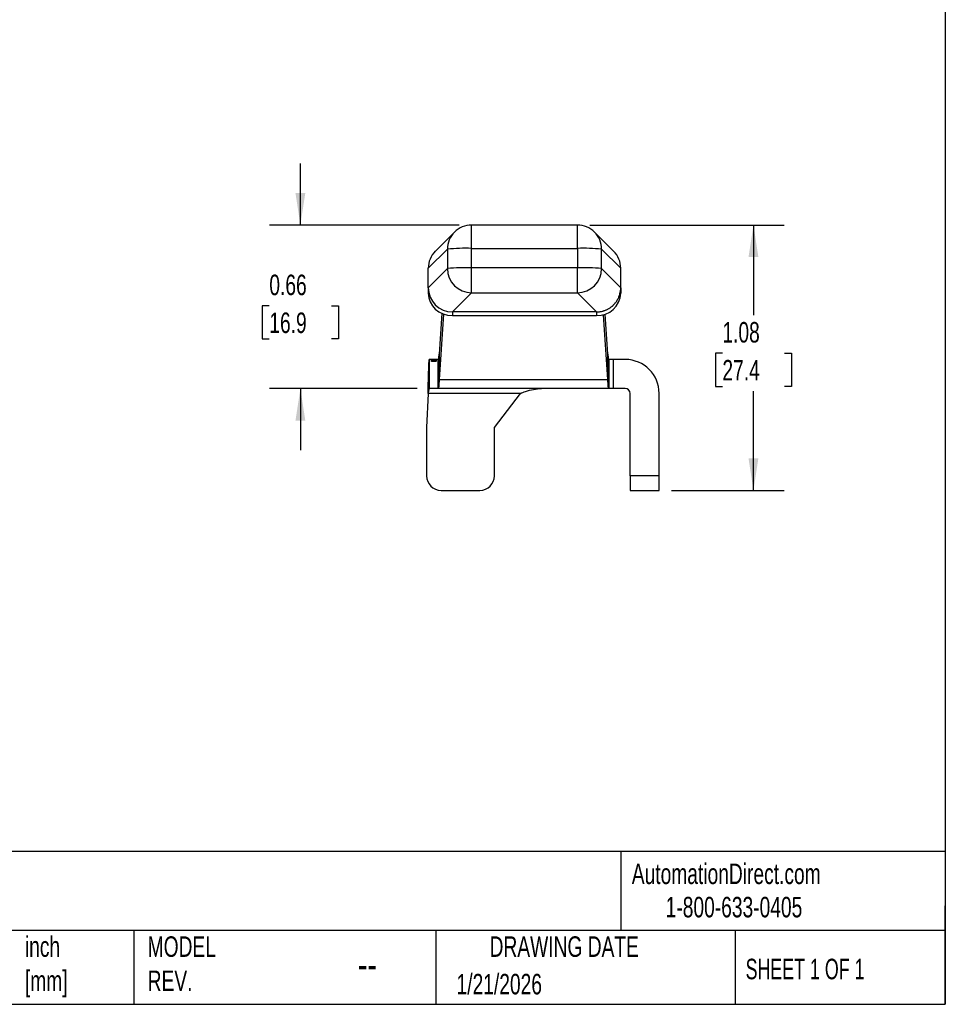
# Model space of a CAD drawing. Header units: inches. Extents: x 0.2 to 10.8, y 0.2 to 8.2.
# Tile 2 of 3: x 7 to 10.8, y 0.2 to 4.2. Entities that reach past the tile are written whole.
import ezdxf

# ---------------------------------------------------------------- set-up
doc = ezdxf.new("R2010")
doc.units = ezdxf.units.IN
doc.header["$MEASUREMENT"] = 0
doc.linetypes.add('SLD-Solid', pattern=[0])
doc.layers.add('DIMENSIONS', color=140, linetype='SLD-Solid', lineweight=25)
doc.layers.add('TEXT', color=140, linetype='SLD-Solid', lineweight=25)
doc.styles.add('SLDTEXTSTYLE0', font='TXT', dxfattribs={"width": 0.7})
doc.styles.add('SLDTEXTSTYLE1', font='TXT', dxfattribs={"width": 0.65})
doc.dimstyles.new('SLDDIMSTYLE0', dxfattribs={"dimtxt": 0.084961, "dimasz": 0.13, "dimexe": 0, "dimexo": 0.0625, "dimgap": 0.02124, "dimtad": 0, "dimtih": 1, "dimtoh": 1, "dimrnd": 1e-09, "dimdsep": 46, "dimtxsty": 'SLDTEXTSTYLE0', "dimsah": 1, "dimcen": 0.09, "dimadec": 0, "dimazin": 2, "dimtfac": 1, "dimtmove": 0, "dimatfit": 0, "dimfxl": 0, "dimfrac": 2, "dimtolj": 1, "dimtzin": 12, "dimarcsym": 0})
doc.dimstyles.new('SLDDIMSTYLE1', dxfattribs={"dimtxt": 0.084961, "dimasz": 0.13, "dimexe": 0, "dimexo": 0.0625, "dimgap": 0.02124, "dimtad": 0, "dimtih": 1, "dimtoh": 1, "dimrnd": 1e-09, "dimzin": 12, "dimdsep": 46, "dimtxsty": 'SLDTEXTSTYLE0', "dimsah": 1, "dimcen": 0.09, "dimadec": 0, "dimazin": 3, "dimtfac": 1, "dimtofl": 0, "dimtmove": 0, "dimatfit": 3, "dimfxl": 0, "dimfrac": 2, "dimtolj": 1, "dimtzin": 12, "dimarcsym": 0})

# ---------------------------------------------------------------- blocks, each defined once
blk = doc.blocks.new('_D_2')
at = {"layer": 'DIMENSIONS'}
for p, q in [((8.1297, 3.4159), (8.1297, 3.6659)), ((8.7753, 3.4159), (8.0047, 3.4159)), ((8.0035, 3.088), (7.975, 3.088)), ((7.975, 3.088), (7.975, 2.953)), ((8.256, 3.088), (8.2845, 3.088)), ((8.2845, 3.088), (8.2845, 2.953)), ((7.975, 2.953), (8.0035, 2.953)), ((8.2845, 2.953), (8.256, 2.953)), ((8.6035, 2.7515), (8.0047, 2.7515)), ((8.1297, 2.7515), (8.1297, 2.5015))]:
    blk.add_line(p, q, dxfattribs=at)
for points in [[(8.1297, 3.4159), (8.1497, 3.5459), (8.1097, 3.5459)], [(8.1297, 2.7515), (8.1097, 2.6215), (8.1497, 2.6215)]]:
    blk.add_solid(points, dxfattribs=at)
at = {"layer": 'DIMENSIONS', "char_height": 0.08333, "attachment_point": 1, "style": 'SLDTEXTSTYLE0'}
for s, insert in [('0.66', (8.0035, 3.2144)), ('16.9', (8.0035, 3.0604))]:
    blk.add_mtext(s, dxfattribs=dict(at, insert=insert))
blk = doc.blocks.new('_D_3')
at = {"layer": 'DIMENSIONS'}
for p, q in [((9.3051, 3.4159), (10.0955, 3.4159)), ((9.9705, 3.4159), (9.9705, 3.0494)), ((9.8443, 2.8954), (9.8158, 2.8954)), ((9.8158, 2.8954), (9.8158, 2.7603)), ((10.0968, 2.8954), (10.1253, 2.8954)), ((10.1253, 2.8954), (10.1253, 2.7603)), ((9.8158, 2.7603), (9.8443, 2.7603)), ((10.1253, 2.7603), (10.0968, 2.7603)), ((9.9705, 2.3377), (9.9705, 2.7413)), ((9.6373, 2.3377), (10.0955, 2.3377))]:
    blk.add_line(p, q, dxfattribs=at)
for points in [[(9.9705, 3.4159), (9.9505, 3.2859), (9.9905, 3.2859)], [(9.9705, 2.3377), (9.9905, 2.4677), (9.9505, 2.4677)]]:
    blk.add_solid(points, dxfattribs=at)
at = {"layer": 'DIMENSIONS', "char_height": 0.08333, "attachment_point": 1, "style": 'SLDTEXTSTYLE0'}
for s, insert in [('1.08', (9.8443, 3.0218)), ('27.4', (9.8443, 2.8677))]:
    blk.add_mtext(s, dxfattribs=dict(at, insert=insert))

msp = doc.modelspace()

# ---------------------------------------------------------------- linework, layer by layer
for p, q in [((9.2551, 3.4159), (8.8253, 3.4159)), ((8.8253, 3.321), (8.8253, 3.4159)), ((9.2551, 3.321), (9.2551, 3.4159)), ((8.7557, 3.3871), (8.678, 3.3094)), ((9.4025, 3.3094), (9.3247, 3.3871)), ((8.8253, 3.2423), (8.8253, 3.321)), ((8.8253, 3.321), (9.2551, 3.321)), ((9.2551, 3.321), (9.2551, 3.2423)), ((8.6491, 3.2399), (8.7269, 3.3176)), ((8.7269, 3.3176), (8.7269, 3.2389)), ((9.3535, 3.2389), (9.3535, 3.3176)), ((9.3535, 3.3176), (9.4313, 3.2399)), ((8.8253, 3.1405), (8.8253, 3.2423)), ((9.2551, 3.2423), (8.8253, 3.2423)), ((9.2551, 3.1405), (9.2551, 3.2423)), ((8.6491, 3.1612), (8.6491, 3.2399)), ((8.7269, 3.2389), (8.6491, 3.1612)), ((9.4313, 3.1612), (9.3535, 3.2389)), ((9.4313, 3.1612), (9.4313, 3.2399)), ((8.6491, 3.1612), (8.6491, 3.139)), ((9.4313, 3.1612), (9.4313, 3.139)), ((8.7476, 3.0628), (8.8253, 3.1405)), ((8.8253, 3.1405), (9.2551, 3.1405)), ((9.2551, 3.1405), (9.3328, 3.0628)), ((8.7049, 3.0568), (8.6934, 2.8907)), ((8.7118, 3.0541), (8.6934, 2.7884)), ((9.3328, 3.0628), (8.7476, 3.0628)), ((8.7476, 3.0628), (8.7476, 3.0478)), ((8.7476, 3.0478), (9.3328, 3.0478)), ((9.3328, 3.0628), (9.3328, 3.0478)), ((9.3789, 2.7884), (9.3607, 3.0516)), ((9.3789, 2.8907), (9.3676, 3.0537)), ((8.6934, 2.8907), (8.6934, 2.7884)), ((9.3789, 2.7884), (9.3789, 2.8907)), ((8.6535, 2.8696), (8.6535, 2.7515)), ((8.6629, 2.8696), (8.6535, 2.8696)), ((8.6629, 2.8618), (8.6629, 2.8696)), ((8.6629, 2.8696), (8.6638, 2.8696)), ((8.6638, 2.8618), (8.6629, 2.8618)), ((8.6638, 2.8696), (8.6638, 2.8618)), ((8.6654, 2.8696), (8.6638, 2.8696)), ((8.6654, 2.8618), (8.6654, 2.8696)), ((8.6654, 2.8696), (8.6668, 2.8696)), ((8.6668, 2.8618), (8.6654, 2.8618)), ((8.6668, 2.8696), (8.6668, 2.8618)), ((8.6682, 2.8696), (8.6668, 2.8696)), ((8.6682, 2.8618), (8.6682, 2.8696)), ((8.6682, 2.8696), (8.6695, 2.8696)), ((8.6695, 2.8618), (8.6682, 2.8618)), ((8.6695, 2.8696), (8.6695, 2.8618)), ((8.6708, 2.8696), (8.6695, 2.8696)), ((8.6708, 2.8618), (8.6708, 2.8696)), ((8.6708, 2.8696), (8.672, 2.8696)), ((8.672, 2.8618), (8.6708, 2.8618)), ((8.672, 2.8696), (8.672, 2.8618)), ((8.6733, 2.8696), (8.672, 2.8696)), ((8.6733, 2.8618), (8.6733, 2.8696)), ((8.6733, 2.8696), (8.6745, 2.8696)), ((8.6745, 2.8618), (8.6733, 2.8618)), ((8.6745, 2.8696), (8.6745, 2.8618)), ((8.6758, 2.8696), (8.6745, 2.8696)), ((8.6758, 2.8618), (8.6758, 2.8696)), ((8.6758, 2.8696), (8.6772, 2.8696)), ((8.6772, 2.8618), (8.6758, 2.8618)), ((8.6772, 2.8696), (8.6772, 2.8618)), ((8.6786, 2.8696), (8.6772, 2.8696)), ((8.6786, 2.8618), (8.6786, 2.8696)), ((8.6786, 2.8696), (8.6801, 2.8696)), ((8.6801, 2.8618), (8.6786, 2.8618)), ((8.6801, 2.8696), (8.6801, 2.8618)), ((8.6815, 2.8696), (8.6801, 2.8696)), ((8.6815, 2.8618), (8.6815, 2.8696)), ((8.6815, 2.8696), (8.6817, 2.8696)), ((8.6817, 2.8618), (8.6815, 2.8618)), ((8.6817, 2.8696), (8.6817, 2.8618)), ((8.6896, 2.8696), (8.6817, 2.8696)), ((8.6896, 2.7515), (8.6896, 2.8696)), ((8.6897, 2.8696), (8.6897, 2.7515)), ((9.3826, 2.8696), (9.3826, 2.7515)), ((9.3828, 2.8696), (9.3828, 2.7515)), ((9.4023, 2.8696), (9.3828, 2.8696)), ((9.4023, 2.7515), (9.4023, 2.8696)), ((9.4495, 2.8696), (9.4023, 2.8696)), ((9.4579, 2.8694), (9.4579, 2.8696)), ((9.4587, 2.8693), (9.4587, 2.8696)), ((8.6934, 2.7884), (9.3789, 2.7884)), ((8.6485, 2.7318), (8.6425, 2.5936)), ((9.0234, 2.7318), (8.6485, 2.7318)), ((8.6896, 2.7515), (8.6535, 2.7515)), ((9.3828, 2.7515), (8.6896, 2.7515)), ((8.9181, 2.5936), (9.0234, 2.7318)), ((9.4023, 2.7515), (9.3828, 2.7515)), ((9.4495, 2.7515), (9.4023, 2.7515)), ((9.4692, 2.3968), (9.4692, 2.7318)), ((9.5873, 2.3968), (9.5873, 2.7318)), ((8.6425, 2.5936), (8.6425, 2.3968)), ((8.9181, 2.3968), (8.9181, 2.5936)), ((9.4692, 2.3968), (9.4692, 2.3377)), ((9.5873, 2.3968), (9.4692, 2.3968)), ((9.5873, 2.3377), (9.5873, 2.3968)), ((8.7015, 2.3377), (8.859, 2.3377)), ((9.4692, 2.3377), (9.5873, 2.3377))]:
    msp.add_line(p, q)
for centre, radius, start, end in [((8.8253, 3.3175), 0.0984, 90, 134.9825), ((9.2551, 3.3175), 0.0984, 45.0175, 90), ((8.8252, 3.3177), 0.0982, 134.9875, 180.0095), ((9.2552, 3.3177), 0.0982, 359.9915, 45.0115), ((8.8019, 2.5551), 0.7662, 88.2479, 95.6126), ((9.2785, 2.5551), 0.7662, 84.3874, 91.7521), ((8.8019, 2.4764), 0.7662, 88.2479, 95.6126), ((9.2785, 2.4764), 0.7662, 84.3874, 91.7521), ((8.8254, 3.239), 0.0985, 180.0113, 269.9189), ((9.255, 3.239), 0.0985, 270.0811, 359.9887), ((9.3364, 3.1427), 0.0949, 267.8047, 357.7635), ((9.4495, 2.7318), 0.1378, 0, 90), ((9.4495, 2.7318), 0.0197, 0, 90), ((8.7015, 2.3968), 0.0591, 180, 270), ((8.859, 2.3968), 0.0591, 270, 0)]:
    msp.add_arc(centre, radius, start, end)
for centre, ratio, start_param, end_param in [((8.7476, 3.2399), 0.998782, 2.356499, 3.141593), ((9.3328, 3.2399), 0.998782, 0, 0.785093), ((8.7476, 3.1612), 0.998782, 3.141593, 4.712389), ((8.7476, 3.139), 0.925496, 3.141593, 4.712389)]:
    msp.add_ellipse(centre, major_axis=(0.0985, 0), ratio=ratio, start_param=start_param, end_param=end_param)
for points, knots in [([(9.3328, 3.0628), (9.3349, 3.0629), (9.339, 3.0629), (9.3451, 3.0635), (9.3509, 3.0644), (9.3565, 3.0657), (9.3618, 3.0671), (9.3668, 3.0688), (9.3716, 3.0707), (9.376, 3.0728), (9.3803, 3.075), (9.3842, 3.0772), (9.3878, 3.0796), (9.3912, 3.082), (9.3944, 3.0844), (9.3973, 3.0868), (9.3999, 3.0892), (9.4016, 3.0908), (9.4056, 3.0948), (9.4115, 3.1015), (9.4188, 3.1126), (9.4244, 3.1244), (9.4284, 3.1365), (9.4308, 3.1488), (9.4311, 3.1571), (9.4313, 3.1612)], [0, 0, 0, 0, 0.040602, 0.079958, 0.118068, 0.154933, 0.190552, 0.224925, 0.258052, 0.289934, 0.320569, 0.349959, 0.378103, 0.405001, 0.430654, 0.45506, 0.47822, 0.500135, 0.500248, 0.587342, 0.672914, 0.756964, 0.839494, 0.920506, 1, 1, 1, 1]), ([(8.6897, 2.8696), (8.6903, 2.8698), (8.6909, 2.8716), (8.6922, 2.8787), (8.6928, 2.884), (8.6934, 2.8907)], [0, 0, 0, 0, 0.1032592, 0.1032592, 0.2065183, 0.2065183, 0.2065183, 0.2065183]), ([(9.3789, 2.8907), (9.3795, 2.884), (9.3801, 2.8787), (9.3814, 2.8716), (9.382, 2.8698), (9.3826, 2.8696)], [0, 0, 0, 0, 0.1032592, 0.1032592, 0.2065183, 0.2065183, 0.2065183, 0.2065183]), ([(8.6485, 2.7318), (8.6487, 2.7408), (8.6489, 2.7497), (8.6495, 2.7761), (8.65, 2.7929), (8.6508, 2.8228), (8.6512, 2.8357), (8.6519, 2.8535), (8.6522, 2.8595), (8.6528, 2.8676), (8.6532, 2.8696), (8.6535, 2.8696)], [0, 0, 0, 0, 0.0682739, 0.0682739, 0.2050778, 0.2050778, 0.3418748, 0.3418748, 0.4465485, 0.4465485, 0.5512219, 0.5512219, 0.5512219, 0.5512219]), ([(8.6896, 2.8696), (8.6896, 2.8696), (8.6897, 2.8696), (8.6897, 2.8696), (8.6897, 2.8696), (8.6897, 2.8696)], [0, 0, 0, 0, 0.001714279, 0.001714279, 0.003428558, 0.003428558, 0.003428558, 0.003428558]), ([(9.3826, 2.8696), (9.3826, 2.8696), (9.3826, 2.8696), (9.3827, 2.8696), (9.3827, 2.8696), (9.3828, 2.8696)], [0, 0, 0, 0, 0.001719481, 0.001719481, 0.003444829, 0.003444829, 0.003444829, 0.003444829]), ([(8.6934, 2.7884), (8.6928, 2.7766), (8.6922, 2.7675), (8.6909, 2.755), (8.6903, 2.7517), (8.6897, 2.7515)], [0, 0, 0, 0, 0.1805755, 0.1805755, 0.361151, 0.361151, 0.361151, 0.361151]), ([(9.3826, 2.7515), (9.382, 2.7517), (9.3814, 2.755), (9.3801, 2.7675), (9.3795, 2.7766), (9.3789, 2.7884)], [0, 0, 0, 0, 0.1805755, 0.1805755, 0.361151, 0.361151, 0.361151, 0.361151]), ([(8.6535, 2.7515), (8.653, 2.7515), (8.6526, 2.751), (8.6518, 2.749), (8.6514, 2.7476), (8.6506, 2.7439), (8.6502, 2.7417), (8.6493, 2.7369), (8.6489, 2.7344), (8.6485, 2.7318)], [0, 0, 0, 0, 0.02004209, 0.02004209, 0.04007403, 0.04007403, 0.06010595, 0.06010595, 0.07978962, 0.07978962, 0.07978962, 0.07978962]), ([(8.6897, 2.7515), (8.6897, 2.7515), (8.6897, 2.7515), (8.6897, 2.7515), (8.6896, 2.7515), (8.6896, 2.7515)], [0, 0, 0, 0, 0.002996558, 0.002996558, 0.005993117, 0.005993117, 0.005993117, 0.005993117]), ([(9.0234, 2.7318), (9.0305, 2.7344), (9.0376, 2.737), (9.0556, 2.743), (9.0662, 2.746), (9.0878, 2.7504), (9.0983, 2.7515), (9.1091, 2.7515)], [0, 0, 0, 0, 0.058074, 0.058074, 0.145529, 0.145529, 0.2329847, 0.2329847, 0.2329847, 0.2329847]), ([(9.3828, 2.7515), (9.3827, 2.7515), (9.3827, 2.7515), (9.3826, 2.7515), (9.3826, 2.7515), (9.3826, 2.7515)], [0, 0, 0, 0, 0.003036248, 0.003036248, 0.006077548, 0.006077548, 0.006077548, 0.006077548])]:
    msp.add_open_spline(points, degree=3, knots=knots)
at = {"layer": 'TEXT'}
for p, q in [((10.75, 8.25), (10.75, 0.25)), ((10.75, 0.8711), (0.25, 0.8711)), ((9.4321, 0.8711), (9.4321, 0.55)), ((10.75, 0.25), (10.75, 0.65)), ((10.75, 0.55), (0.25, 0.55)), ((7.4528, 0.55), (7.4528, 0.25)), ((8.6797, 0.55), (8.6797, 0.25)), ((9.8956, 0.55), (9.8956, 0.25)), ((0.25, 0.25), (10.75, 0.25))]:
    msp.add_line(p, q, dxfattribs=at)

# ---------------------------------------------------------------- texts
for s, insert, char_height, attachment_point, style in [('AutomationDirect.com', (9.4762, 0.8219), 0.083333, 1, 'SLDTEXTSTYLE0'), ('1-800-633-0405', (9.6138, 0.6865), 0.083333, 1, 'SLDTEXTSTYLE0'), ('inch^J[mm]', (7.0104, 0.5261), 0.08333, 1, 'SLDTEXTSTYLE0'), ('MODEL ^JREV.', (7.5092, 0.5261), 0.083333, 1, 'SLDTEXTSTYLE0'), ('DRAWING DATE', (9.2018, 0.5261), 0.083333, 2, 'SLDTEXTSTYLE0'), ('--', (8.3633, 0.4754), 0.125, 1, 'SLDTEXTSTYLE0'), ('SHEET 1 OF 1', (9.9386, 0.4351), 0.083333, 1, 'SLDTEXTSTYLE1'), ('1/21/2026', (8.7643, 0.3737), 0.08333, 1, 'SLDTEXTSTYLE0')]:
    msp.add_mtext(s, dxfattribs=dict(at, insert=insert, char_height=char_height, attachment_point=attachment_point, style=style))

# ---------------------------------------------------------------- dimensions: what is measured, and where the dimension line sits
at = {"layer": 'DIMENSIONS'}
for base, p1, p2, dimstyle, picture, middle in [((8.1297, 2.7515), (8.8253, 3.4159), (8.6535, 2.7515), 'SLDDIMSTYLE0', '_D_2', (8.1297, 3.088)), ((9.9705, 2.3377), (9.2551, 3.4159), (9.5873, 2.3377), 'SLDDIMSTYLE1', '_D_3', (9.9705, 2.8954))]:
    dim = msp.add_linear_dim(base=base, p1=p1, p2=p2, angle=90, dimstyle=dimstyle, dxfattribs=at)
    dim.commit()
    dim.dimension.update_dxf_attribs({"geometry": picture, "text_midpoint": middle, "dimtype": 160})

doc.saveas('drawing.dxf')
